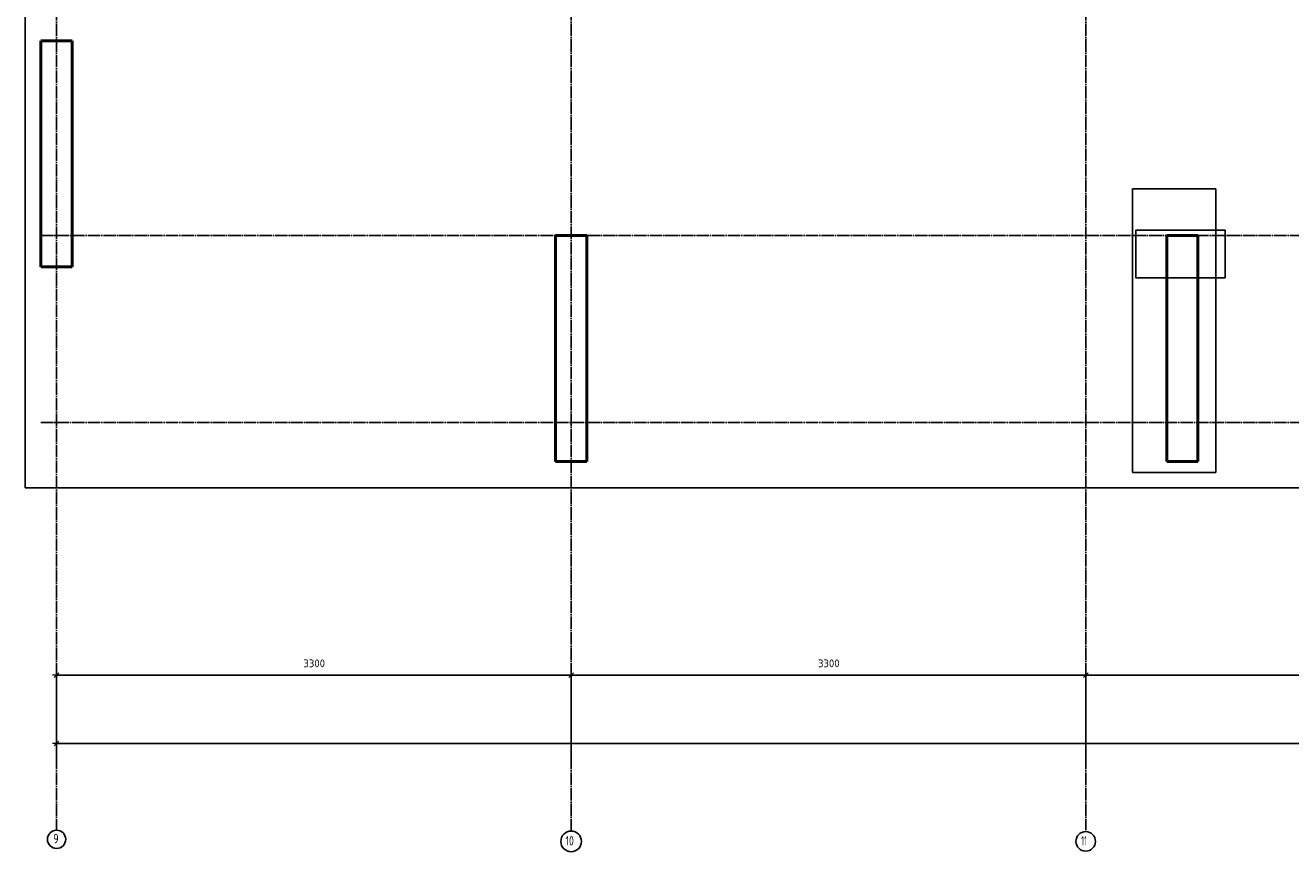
# Model space of a CAD drawing. Header units: millimetres. Extents: x -19950 to 69837, y -2757 to 40090.
# Tile 71 of 136: x 25100 to 33214, y -2753 to 2550. Entities that reach past the tile are written whole.
import ezdxf

# ---------------------------------------------------------------- set-up
doc = ezdxf.new("R2010")
doc.units = ezdxf.units.MM
doc.header["$PDMODE"] = 65
doc.linetypes.add('______11', pattern=[100, 80, -10, 0, -10])
doc.linetypes.add('______5', pattern=[220, 160, -20, 20, -20])
doc.layers.add('Standard', color=7, linetype='Continuous', lineweight=25)
doc.layers.add('Размерная линия_ общее', color=7, linetype='Continuous', lineweight=13)
doc.layers.add('Осевая линия_ общее', color=7, linetype='______5', lineweight=13, true_color=0xa0a0a0)
doc.styles.add('ISOCPEUR', font='ISOCPEUR')
doc.dimstyles.new('DIMSTYLE_15', dxfattribs={"dimtxt": 50, "dimasz": 50, "dimexe": 0, "dimexo": 0, "dimgap": 25, "dimtad": 2, "dimdec": 0, "dimrnd": 5, "dimzin": 12, "dimdsep": 46, "dimtxsty": 'ISOCPEUR', "dimblk1": 'ALL_ML_STRICH', "dimblk2": 'ALL_ML_STRICH', "dimsah": 1, "dimcen": 0, "dimclrd": 256, "dimclre": 256, "dimclrt": 256, "dimadec": 0, "dimazin": 0, "dimtfac": 1, "dimtdec": 0, "dimtix": 1, "dimtmove": 2, "dimatfit": 3, "dimfxl": 0, "dimtzin": 0, "dimlwd": 0, "dimlwe": -1, "dimarcsym": 0})
doc.dimstyles.new('DIMSTYLE_16', dxfattribs={"dimtxt": 50, "dimasz": 50, "dimexe": 0, "dimexo": 0, "dimgap": 25, "dimtad": 2, "dimdec": 0, "dimrnd": 5, "dimzin": 12, "dimdsep": 46, "dimtxsty": 'ISOCPEUR', "dimblk1": 'ALL_ML_STRICH', "dimblk2": 'ALL_ML_STRICH', "dimsah": 1, "dimcen": 0, "dimclrd": 256, "dimclre": 256, "dimclrt": 256, "dimadec": 0, "dimazin": 0, "dimtfac": 1, "dimtdec": 0, "dimtix": 1, "dimtmove": 2, "dimatfit": 3, "dimfxl": 0, "dimtzin": 0, "dimlwd": 0, "dimlwe": -1, "dimarcsym": 0})

# ---------------------------------------------------------------- blocks, each defined once
blk = doc.blocks.new('ALL_ML_STRICH')
at = {"color": 0, "linetype": 'ByBlock', "lineweight": -2}
for p, q in [((-1, 0), (0.5, 0)), ((-0.3, -0.3), (0.3, 0.3)), ((0, -0.5), (0, 0.5))]:
    blk.add_line(p, q, dxfattribs=at)
blk = doc.blocks.new('*D332')
at = {"layer": 'DEFPOINTS', "transparency": 33554687}
for p in [(25300, -1619.7), (25300, -2059.7), (28600, -2170)]:
    blk.add_point(p, dxfattribs=at)
at = {"layer": 'Размерная линия_ общее', "lineweight": -2, "transparency": 33554687}
for p, q in [((25300, -2049.7), (25300, -1619.7)), ((25300, -1619.7), (28600, -1619.7)), ((28600, -2160), (28600, -1619.7))]:
    blk.add_line(p, q, dxfattribs=at)
at = {"layer": 'Размерная линия_ общее', "transparency": 33554687, "xscale": 50, "yscale": 50, "zscale": 50, "rotation": 180}
blk.add_blockref('ALL_ML_STRICH', (25300, -1619.7), dxfattribs=at)
at = {"layer": 'Размерная линия_ общее', "transparency": 33554687, "xscale": 50, "yscale": 50, "zscale": 50}
blk.add_blockref('ALL_ML_STRICH', (28600, -1619.7), dxfattribs=at)
at = {"layer": 'Размерная линия_ общее', "transparency": 33554687, "insert": (26952.5, -1544.7), "char_height": 50, "width": 200, "attachment_point": 5, "style": 'ISOCPEUR'}
blk.add_mtext('\\A1;{3300}', dxfattribs=at)
blk = doc.blocks.new('*D333')
at = {"layer": 'DEFPOINTS', "transparency": 33554687}
for p in [(28600, -1619.7), (28600, -2170), (31900, -2170)]:
    blk.add_point(p, dxfattribs=at)
at = {"layer": 'Размерная линия_ общее', "lineweight": -2, "transparency": 33554687}
for p, q in [((28600, -2160), (28600, -1619.7)), ((28600, -1619.7), (31900, -1619.7)), ((31900, -2160), (31900, -1619.7))]:
    blk.add_line(p, q, dxfattribs=at)
at = {"layer": 'Размерная линия_ общее', "transparency": 33554687, "xscale": 50, "yscale": 50, "zscale": 50, "rotation": 180}
blk.add_blockref('ALL_ML_STRICH', (28600, -1619.7), dxfattribs=at)
at = {"layer": 'Размерная линия_ общее', "transparency": 33554687, "xscale": 50, "yscale": 50, "zscale": 50}
blk.add_blockref('ALL_ML_STRICH', (31900, -1619.7), dxfattribs=at)
at = {"layer": 'Размерная линия_ общее', "transparency": 33554687, "insert": (30252.5, -1544.7), "char_height": 50, "width": 200, "attachment_point": 5, "style": 'ISOCPEUR'}
blk.add_mtext('\\A1;{3300}', dxfattribs=at)
blk = doc.blocks.new('*D334')
at = {"layer": 'DEFPOINTS', "transparency": 33554687}
for p in [(31900, -1619.7), (31900, -2170), (35820, -2170)]:
    blk.add_point(p, dxfattribs=at)
at = {"layer": 'Размерная линия_ общее', "lineweight": -2, "transparency": 33554687}
for p, q in [((31900, -2160), (31900, -1619.7)), ((31900, -1619.7), (35820, -1619.7)), ((35820, -2160), (35820, -1619.7))]:
    blk.add_line(p, q, dxfattribs=at)
at = {"layer": 'Размерная линия_ общее', "transparency": 33554687, "xscale": 50, "yscale": 50, "zscale": 50, "rotation": 180}
blk.add_blockref('ALL_ML_STRICH', (31900, -1619.7), dxfattribs=at)
at = {"layer": 'Размерная линия_ общее', "transparency": 33554687, "xscale": 50, "yscale": 50, "zscale": 50}
blk.add_blockref('ALL_ML_STRICH', (35820, -1619.7), dxfattribs=at)
at = {"layer": 'Размерная линия_ общее', "transparency": 33554687, "insert": (33862.5, -1544.7), "char_height": 50, "width": 200, "attachment_point": 5, "style": 'ISOCPEUR'}
blk.add_mtext('\\A1;{3920}', dxfattribs=at)
blk = doc.blocks.new('*D344')
at = {"layer": 'DEFPOINTS', "transparency": 33554687}
for p in [(25300, -2059.7), (25300, -2170), (67380, -2170)]:
    blk.add_point(p, dxfattribs=at)
at = {"layer": 'Размерная линия_ общее', "lineweight": -2, "transparency": 33554687}
for p, q in [((25300, -2160), (25300, -2059.7)), ((25300, -2059.7), (67380, -2059.7)), ((67380, -2160), (67380, -2059.7))]:
    blk.add_line(p, q, dxfattribs=at)
at = {"layer": 'Размерная линия_ общее', "transparency": 33554687, "xscale": 50, "yscale": 50, "zscale": 50, "rotation": 180}
blk.add_blockref('ALL_ML_STRICH', (25300, -2059.7), dxfattribs=at)
at = {"layer": 'Размерная линия_ общее', "transparency": 33554687, "xscale": 50, "yscale": 50, "zscale": 50}
blk.add_blockref('ALL_ML_STRICH', (67380, -2059.7), dxfattribs=at)
at = {"layer": 'Размерная линия_ общее', "transparency": 33554687, "insert": (46340, -1984.7), "char_height": 50, "width": 250, "attachment_point": 5, "style": 'ISOCPEUR'}
blk.add_mtext('\\A1;{42080}', dxfattribs=at)

msp = doc.modelspace()

# ---------------------------------------------------------------- linework, layer by layer
at = {"color": 7, "linetype": 'Continuous', "lineweight": 50, "transparency": 33554687}
for p, q in [((32420, -250), (32420, 1200)), ((32420, 1200), (32620, 1200)), ((32620, 1200), (32620, -250)), ((32620, -250), (32420, -250))]:
    msp.add_line(p, q, dxfattribs=at)
at = {"layer": 'Standard', "color": 7, "linetype": 'Continuous', "lineweight": 50, "transparency": 33554687}
for p, q in [((25200, 1000), (25200, 2450)), ((25200, 2450), (25400, 2450)), ((25400, 2450), (25400, 1000)), ((28500, -250), (28500, 1200)), ((28500, 1200), (28700, 1200)), ((28700, 1200), (28700, -250)), ((25400, 1000), (25200, 1000)), ((28700, -250), (28500, -250))]:
    msp.add_line(p, q, dxfattribs=at)
at = {"layer": 'Standard', "color": 52, "linetype": 'Continuous', "lineweight": -3, "transparency": 33554687}
for p, q in [((32199.9, 1499.5), (32199.9, -319.1)), ((32733.3, 1499.5), (32199.9, 1499.5)), ((32199.9, 1499.5), (32199.9, -319.1)), ((32733.3, 1499.5), (32199.9, 1499.5)), ((32733.3, -319.1), (32733.3, 1499.5)), ((32733.3, -319.1), (32733.3, 1499.5)), ((32221.3, 1234.9), (32794.2, 1234.9)), ((32221.3, 1234.9), (32794.2, 1234.9)), ((32221.3, 928.3), (32221.3, 1234.9)), ((32221.3, 1234.9), (32221.3, 928.3)), ((32794.2, 928.3), (32794.2, 1234.9)), ((32794.2, 1234.9), (32794.2, 928.3)), ((32221.3, 928.3), (32794.2, 928.3)), ((32221.3, 928.3), (32794.2, 928.3)), ((32199.9, -319.1), (32733.3, -319.1)), ((32199.9, -319.1), (32733.3, -319.1))]:
    msp.add_line(p, q, dxfattribs=at)
at = {"layer": 'Standard', "color": 7, "linetype": 'Continuous', "lineweight": 25, "transparency": 33554687}
msp.add_lwpolyline([(25100, -419.1), (67580, -419.1), (67580, 14372), (25100, 14372), (25100, -419.1)], dxfattribs=at)
at = {"layer": 'Осевая линия_ общее', "color": 253, "linetype": '______11', "lineweight": -3, "true_color": 0xa0a0a0, "transparency": 33554687}
for p, q in [((25300, 14272), (25300, -2614.4)), ((28600, 14272), (28600, -2614.4)), ((31900, 14272), (31900, -2614.4)), ((25200, 1200), (69714.9, 1200)), ((25200, 0), (69714.9, 0))]:
    msp.add_line(p, q, dxfattribs=at)
at = {"layer": 'Осевая линия_ общее', "color": 7, "linetype": 'Continuous', "lineweight": -3, "transparency": 33554687}
for centre, radius in [((25300.5, -2673.8), 58.5), ((28600.1, -2687.3), 66.1), ((31900.2, -2687.3), 62.7)]:
    msp.add_circle(centre, radius, dxfattribs=at)

# ---------------------------------------------------------------- texts
at = {"layer": 'Осевая линия_ общее', "color": 7, "linetype": 'Continuous', "lineweight": -3, "transparency": 33554687, "char_height": 60, "attachment_point": 7, "style": 'ISOCPEUR'}
for s, insert, width in [('\\W0.78;9', (25279.5, -2699.9), 65.281), ('\\W0.75;10', (28564.1, -2713.4), 94.456), ('\\W0.62;11', (31870.2, -2713.4), 78.75)]:
    msp.add_mtext(s, dxfattribs=dict(at, insert=insert, width=width))

# ---------------------------------------------------------------- dimensions: what is measured, and where the dimension line sits
at = {"layer": 'Размерная линия_ общее', "transparency": 33554687}
for base, p1, p2, dimstyle, picture, middle in [((28600, -1619.7), (25300, -2049.7), (28600, -2160), 'DIMSTYLE_15', '*D332', (26952.5, -1544.7)), ((31900, -1619.7), (28600, -2160), (31900, -2160), 'DIMSTYLE_16', '*D333', (30252.5, -1544.7)), ((35820, -1619.7), (31900, -2160), (35820, -2160), 'DIMSTYLE_16', '*D334', (33862.5, -1544.7)), ((67380, -2059.7), (25300, -2160), (67380, -2160), 'DIMSTYLE_16', '*D344', (46340, -1984.7))]:
    dim = msp.add_linear_dim(base=base, p1=p1, p2=p2, dimstyle=dimstyle, override={"dimpost": '<>', "dimclrd": 256, "dimclre": 256, "dimclrt": 256, "dimlwd": 0, "dimlwe": 65535}, dxfattribs=at)
    dim.commit()
    dim.dimension.update_dxf_attribs({"geometry": picture, "text_midpoint": middle, "dimtype": 160})

doc.saveas('drawing.dxf')
